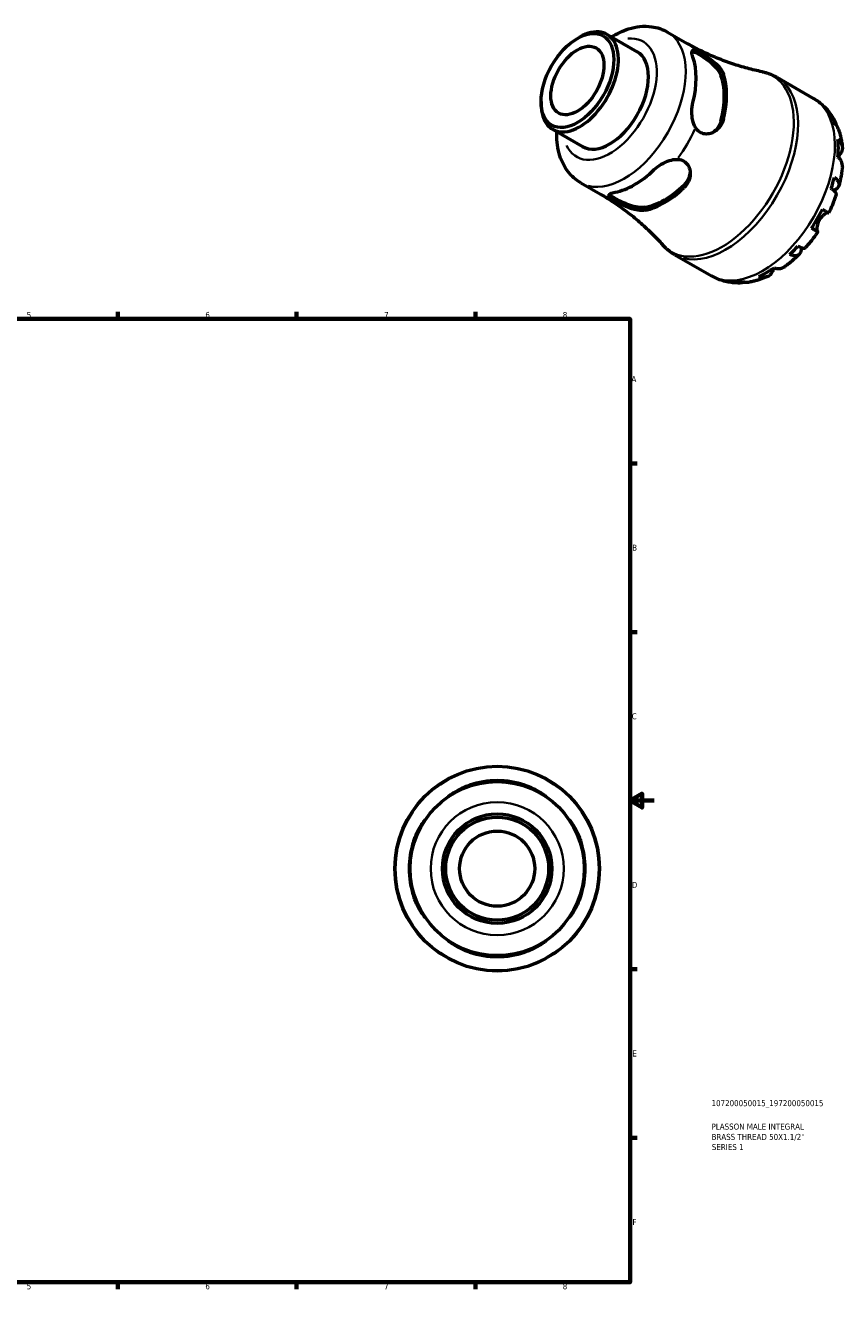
# Model space of a CAD drawing. Header units: millimetres. Extents: x -72 to 672, y 0 to 532.
# Tile 3 of 3: x 333 to 672, y 0 to 532. Entities that reach past the tile are written whole.
import ezdxf

# ---------------------------------------------------------------- set-up
doc = ezdxf.new("R2010")
doc.units = ezdxf.units.MM
for name, color, linetype, lineweight in [('Border (ISO)', 7, 'Continuous', 70), ('Title (ISO)', 7, 'Continuous', 50), ('Visible (ISO)', 7, 'Continuous', 50), ('Visible Narrow (ISO)', 7, 'Continuous', 35)]:
    doc.layers.add(name, color=color, linetype=linetype, lineweight=lineweight)
doc.styles.add('Note Text (ISO)', font='tahoma.ttf')

# ---------------------------------------------------------------- blocks, each defined once
blk = doc.blocks.new('Borders Default Border')
at = {"layer": 'Border (ISO)'}
for p, q in [((74.25, 410), (74.25, 412.9)), ((148.5, 410), (148.5, 412.9)), ((222.75, 410), (222.75, 412.9)), ((371.25, 410), (371.25, 412.9)), ((445.5, 410), (445.5, 412.9)), ((519.75, 410), (519.75, 412.9)), ((10, 350), (7.1, 350)), ((584, 350), (586.9, 350)), ((10, 280), (7.1, 280)), ((584, 280), (586.9, 280)), ((10, 140), (7.1, 140)), ((584, 140), (586.9, 140)), ((10, 70), (7.1, 70)), ((584, 70), (586.9, 70)), ((74.25, 10), (74.25, 7.1)), ((148.5, 10), (148.5, 7.1)), ((222.75, 10), (222.75, 7.1)), ((371.25, 10), (371.25, 7.1)), ((445.5, 10), (445.5, 7.1)), ((519.75, 10), (519.75, 7.1))]:
    blk.add_line(p, q, dxfattribs=at)
at = {"layer": 'Border (ISO)', "flags": 128}
for points in [[(297, 420), (297, 410), (294.11, 415), (299.89, 415), (297, 410)], [(10, 10), (10, 410), (584, 410), (584, 10), (10, 10)], [(0, 210), (10, 210), (5, 212.89), (5, 207.11), (10, 210)], [(594, 210), (584, 210), (589, 212.89), (589, 207.11), (584, 210)], [(297, 0), (297, 10), (294.11, 5), (299.89, 5), (297, 10)]]:
    blk.add_lwpolyline(points, dxfattribs=at)
at = {"layer": 'Border (ISO)', "color": 232, "true_color": 0xca0064, "char_height": 2.5, "attachment_point": 7, "style": 'Note Text (ISO)'}
for s, insert in [('1', (36.56, 410.4)), ('2', (110.62, 410.4)), ('3', (184.85, 410.35)), ('4', (259, 410.4)), ('5', (333.39, 410.35)), ('6', (407.58, 410.35)), ('7', (481.85, 410.4)), ('8', (556.06, 410.34)), ('A', (7.29, 383.75)), ('A', (584.59, 383.75)), ('B', (7.59, 313.75)), ('B', (584.89, 313.75)), ('C', (7.43, 243.71)), ('C', (584.73, 243.71)), ('D', (7.43, 173.75)), ('D', (584.73, 173.75)), ('E', (7.64, 103.75)), ('E', (584.94, 103.75)), ('F', (7.7, 33.75)), ('F', (585, 33.75)), ('1', (36.56, 7.1)), ('2', (110.62, 7.1)), ('3', (184.85, 7.05)), ('4', (259, 7.1)), ('5', (333.39, 7.05)), ('6', (407.58, 7.05)), ('7', (481.85, 7.1)), ('8', (556.06, 7.04))]:
    blk.add_mtext(s, dxfattribs=dict(at, insert=insert))
blk = doc.blocks.new('Title Blocks ISO')
at = {"layer": 'Title (ISO)', "color": 232, "true_color": 0xca0064, "style": 'Note Text (ISO)'}
for tag, p in [('PART_NUMBER_001', (33.84, 73.13)), ('DESCRIPTION_001', (33.84, 63.4)), ('DESCRIPTION_002', (33.84, 59.12)), ('DESCRIPTION_003', (33.96, 54.91))]:
    blk.add_attdef(tag, p, '', height=2.5, dxfattribs=at)

msp = doc.modelspace()

# ---------------------------------------------------------------- linework, layer by layer
at = {"layer": 'Visible (ISO)'}
for p, q in [((562.083, 526.414), (563.045, 526.972)), ((574.456, 528.123), (586.926, 520.942)), ((599.615, 529.078), (607.747, 524.395)), ((644.954, 510.325), (660.249, 501.517)), ((547.025, 500.265), (547.025, 499.154)), ((551.758, 488.706), (564.228, 481.525)), ((563.56, 466.467), (571.692, 461.784)), ((602.536, 436.666), (617.831, 427.858))]:
    msp.add_line(p, q, dxfattribs=at)
for radius in [42.5, 36.125, 22.742, 21.378, 15.6]:
    msp.add_circle((528.81, 181.744), radius, dxfattribs=at)
for start, end in [(71.65715, 108.34285), (161.65715, 198.34285), (341.65715, 18.34285), (251.65715, 288.34285)]:
    msp.add_arc((528.81, 181.744), 36.542, start, end, dxfattribs=at)
for major_axis in [(10.668, 18.526), (7.785, 13.518)]:
    msp.add_ellipse((562.142, 508.97), major_axis=major_axis, ratio=0.5780931, dxfattribs=at)
for centre, major_axis, start_param, end_param in [((563.107, 508.414), (-11.349, -19.708), 5.4958534, 10.2121098), ((575.577, 501.233), (11.349, 19.708), 3.1415927, 6.2831853), ((585.918, 495.278), (18.028, 31.305), 5.1718765, 5.8198304), ((598.293, 488.152), (-17.529, -30.439), 2.0207079, 2.6878136), ((598.293, 488.152), (-18.236, -31.667), 2.0341176, 2.674404), ((640.631, 463.771), (21.095, 36.633), 5.8284149, 5.9486902), ((640.631, 463.771), (21.095, 36.633), 5.3891997, 5.6025072), ((585.918, 495.278), (18.028, 31.305), 3.6010802, 4.249034), ((640.631, 463.771), (21.095, 36.633), 5.0430167, 5.163292), ((598.293, 488.152), (-17.529, -30.439), 0.4499116, 1.1170173), ((598.293, 488.152), (-18.236, -31.667), 0.4633213, 1.1036076), ((640.631, 463.771), (21.095, 36.633), 4.6038015, 4.817109), ((640.631, 463.771), (21.095, 36.633), 4.2576185, 4.3778939), ((640.631, 463.771), (21.095, 36.633), 3.8184034, 4.0317109), ((640.631, 463.771), (-21.095, -36.633), 0.3306277, 0.450903)]:
    msp.add_ellipse(centre, major_axis=major_axis, ratio=0.5780931, start_param=start_param, end_param=end_param, dxfattribs=at)
for points, knots in [([(576.27, 527.078), (578.531, 528.489), (580.905, 529.627), (586.454, 531.362), (589.718, 531.768), (595.28, 531.01), (597.565, 530.258), (599.615, 529.078)], [6.2413977, 6.2413977, 6.2413977, 6.2413977, 6.50701525, 6.50701525, 6.8352827, 6.8352827, 7.06664976, 7.06664976, 7.06664976, 7.06664976]), ([(638.814, 512.625), (636.84, 513.02), (634.819, 513.489), (630.715, 514.583), (628.631, 515.208), (624.435, 516.621), (622.323, 517.407), (618.105, 519.141), (616, 520.088), (611.832, 522.132), (609.77, 523.23), (607.747, 524.395)], [0.59120824, 0.59120824, 0.59120824, 0.59120824, 0.62965948, 0.62965948, 0.66811073, 0.66811073, 0.70656197, 0.70656197, 0.74501321, 0.74501321, 0.78346445, 0.78346445, 0.78346445, 0.78346445]), ([(610.134, 518.625), (609.861, 519.406), (609.694, 520.099), (609.654, 521.101), (609.781, 521.414), (610.278, 521.657), (610.656, 521.636), (611.189, 521.455)], [1.3366091, 1.3366091, 1.3366091, 1.3366091, 1.7000206, 1.7000206, 2.0634322, 2.0634322, 2.3906878, 2.3906878, 2.3906878, 2.3906878]), ([(611.189, 521.455), (611.597, 521.317), (612.094, 521.093), (613.316, 520.464), (614.029, 520.059), (615.666, 519.052), (616.573, 518.448), (618.522, 517.008), (619.541, 516.151), (621.241, 514.403), (621.933, 513.51), (622.571, 512.309), (622.712, 511.99), (622.819, 511.678)], [-2.0203454, -2.0203454, -2.0203454, -2.0203454, -1.7547875, -1.7547875, -1.4691801, -1.4691801, -1.1422756, -1.1422756, -0.739114, -0.739114, -0.3452224, -0.3452224, -0.2000675, -0.2000675, -0.2000675, -0.2000675]), ([(609.723, 521.124), (609.905, 521.103), (610.12, 521.048), (610.908, 520.765), (611.615, 520.409), (613.185, 519.505), (614.12, 518.915), (616.016, 517.59), (616.973, 516.853), (618.695, 515.357), (619.57, 514.483), (620.963, 512.729), (621.479, 511.848), (621.761, 511.068)], [2.247375, 2.247375, 2.247375, 2.247375, 2.4022296, 2.4022296, 2.7352577, 2.7352577, 3.0682858, 3.0682858, 3.4013139, 3.4013139, 3.7670526, 3.7670526, 4.1327914, 4.1327914, 4.1327914, 4.1327914]), ([(638.814, 512.625), (639.242, 512.539), (639.668, 512.44), (640.514, 512.215), (640.934, 512.088), (641.766, 511.808), (642.178, 511.655), (642.991, 511.32), (643.393, 511.14), (644.183, 510.752), (644.572, 510.545), (644.954, 510.325)], [0.59120824, 0.59120824, 0.59120824, 0.59120824, 0.62965948, 0.62965948, 0.66811073, 0.66811073, 0.70656197, 0.70656197, 0.74501321, 0.74501321, 0.78346445, 0.78346445, 0.78346445, 0.78346445]), ([(660.249, 501.517), (660.977, 501.098), (661.681, 500.636), (663.028, 499.636), (663.671, 499.099), (664.888, 497.96), (665.461, 497.36), (666.534, 496.108), (667.033, 495.456), (667.958, 494.115), (668.383, 493.425), (668.772, 492.721)], [0.78346445, 0.78346445, 0.78346445, 0.78346445, 0.85068004, 0.85068004, 0.91789562, 0.91789562, 0.98511121, 0.98511121, 1.05232679, 1.05232679, 1.11954237, 1.11954237, 1.11954237, 1.11954237]), ([(611.189, 489.451), (610.656, 490.337), (610.278, 491.389), (609.781, 493.575), (609.654, 494.878), (609.694, 497.453), (609.861, 498.725), (610.134, 499.821)], [0.3381472, 0.3381472, 0.3381472, 0.3381472, 0.6654027, 0.6654027, 1.0288143, 1.0288143, 1.3922259, 1.3922259, 1.3922259, 1.3922259]), ([(622.819, 492.874), (622.684, 492.326), (622.497, 491.799), (621.772, 490.26), (621.079, 489.346), (619.435, 487.89), (618.483, 487.34), (616.666, 486.78), (615.82, 486.689), (614.245, 486.899), (613.533, 487.164), (612.213, 488.061), (611.645, 488.693), (611.189, 489.451)], [-1.8133623, -1.8133623, -1.8133623, -1.8133623, -1.6320507, -1.6320507, -1.2538105, -1.2538105, -0.8792349, -0.8792349, -0.5749794, -0.5749794, -0.29615, -0.29615, -0.0000631, -0.0000631, -0.0000631, -0.0000631]), ([(621.761, 492.265), (621.479, 491.161), (620.963, 490.074), (619.734, 488.462), (619.097, 487.864), (618.423, 487.4)], [-1.39753372, -1.39753372, -1.39753372, -1.39753372, -1.03179495, -1.03179495, -0.75206006, -0.75206006, -0.75206006, -0.75206006]), ([(667.509, 494.37), (667.929, 493.963), (668.292, 493.506), (668.867, 492.589), (669.128, 492.044), (669.406, 491.188), (669.479, 490.904), (669.536, 490.621)], [0.21343366, 0.21343366, 0.21343366, 0.21343366, 0.41600999, 0.41600999, 0.62434849, 0.62434849, 0.72381923, 0.72381923, 0.72381923, 0.72381923]), ([(670.474, 488.968), (670.324, 489.378), (670.126, 489.768), (669.639, 490.522), (669.293, 490.942), (668.884, 491.324)], [6.09879091, 6.09879091, 6.09879091, 6.09879091, 6.26990562, 6.26990562, 6.47248196, 6.47248196, 6.47248196, 6.47248196]), ([(563.56, 466.467), (561.526, 467.638), (559.741, 469.221), (556.76, 473.029), (555.63, 475.286), (553.931, 480.539), (553.538, 483.593), (553.556, 487.022), (553.562, 487.341), (553.572, 487.661)], [3.92505711, 3.92505711, 3.92505711, 3.92505711, 4.15462693, 4.15462693, 4.40700802, 4.40700802, 4.71837433, 4.71837433, 4.75030917, 4.75030917, 4.75030917, 4.75030917]), ([(670.352, 484.566), (670.757, 484.213), (671.097, 483.836), (671.619, 483.107), (671.845, 482.689), (672.138, 481.833), (672.205, 481.396), (672.202, 480.594), (672.132, 480.155), (671.868, 479.398), (671.708, 479.076), (671.519, 478.777)], [0.21343841, 0.21343841, 0.21343841, 0.21343841, 0.41559978, 0.41559978, 0.62400044, 0.62400044, 0.8324011, 0.8324011, 1.04178819, 1.04178819, 1.20124236, 1.20124236, 1.20124236, 1.20124236]), ([(670.474, 488.968), (670.653, 488.477), (670.818, 487.983), (671.121, 486.988), (671.259, 486.487), (671.51, 485.481), (671.622, 484.975), (671.823, 483.96), (671.911, 483.45), (672.064, 482.426), (672.129, 481.913), (672.183, 481.398)], [1.23541332, 1.23541332, 1.23541332, 1.23541332, 1.27976701, 1.27976701, 1.32412069, 1.32412069, 1.36847437, 1.36847437, 1.41282806, 1.41282806, 1.45718174, 1.45718174, 1.45718174, 1.45718174]), ([(671.519, 478.777), (671.461, 478.685), (671.399, 478.586), (671.226, 478.308), (671.11, 478.118), (670.852, 477.687), (670.71, 477.443), (670.544, 477.148), (670.523, 477.111), (670.503, 477.073)], [-0.71968867, -0.71968867, -0.71968867, -0.71968867, -0.66913349, -0.66913349, -0.58448293, -0.58448293, -0.49008499, -0.49008499, -0.47647312, -0.47647312, -0.47647312, -0.47647312]), ([(594.05, 471.963), (594.862, 472.746), (595.88, 473.526), (598.089, 474.848), (599.281, 475.39), (601.424, 476.054), (602.525, 476.253), (603.559, 476.236)], [1.3366091, 1.3366091, 1.3366091, 1.3366091, 1.7000206, 1.7000206, 2.0634322, 2.0634322, 2.3906878, 2.3906878, 2.3906878, 2.3906878]), ([(603.559, 476.236), (604.351, 476.223), (605.101, 476.083), (606.515, 475.49), (607.137, 475.027), (608.206, 473.756), (608.592, 472.933), (609.058, 470.954), (609.046, 469.772), (608.528, 467.512), (608.032, 466.428), (607.043, 465.12), (606.748, 464.788), (606.424, 464.478)], [-2.0203454, -2.0203454, -2.0203454, -2.0203454, -1.7547875, -1.7547875, -1.4691801, -1.4691801, -1.1422756, -1.1422756, -0.739114, -0.739114, -0.3452224, -0.3452224, -0.2000675, -0.2000675, -0.2000675, -0.2000675]), ([(672.186, 473.293), (672.198, 473.41), (672.203, 473.525), (672.205, 474.038), (672.138, 474.475), (671.845, 475.331), (671.619, 475.75), (671.097, 476.478), (670.757, 476.855), (670.352, 477.208)], [5.81256433, 5.81256433, 5.81256433, 5.81256433, 5.87111315, 5.87111315, 6.07951382, 6.07951382, 6.28791448, 6.28791448, 6.49007585, 6.49007585, 6.49007585, 6.49007585]), ([(672.187, 473.293), (672.136, 472.76), (672.076, 472.227), (671.937, 471.16), (671.858, 470.627), (671.683, 469.559), (671.587, 469.025), (671.377, 467.958), (671.263, 467.424), (671.019, 466.358), (670.888, 465.826), (670.75, 465.294)], [1.68708422, 1.68708422, 1.68708422, 1.68708422, 1.7320423, 1.7320423, 1.77700038, 1.77700038, 1.82195846, 1.82195846, 1.86691655, 1.86691655, 1.91187463, 1.91187463, 1.91187463, 1.91187463]), ([(608.963, 470.998), (608.897, 470.19), (608.699, 469.347), (607.921, 467.485), (607.239, 466.497), (606.424, 465.701)], [3.4893468, 3.4893468, 3.4893468, 3.4893468, 3.76705264, 3.76705264, 4.13279141, 4.13279141, 4.13279141, 4.13279141]), ([(668.884, 468.759), (669.293, 468.437), (669.639, 468.108), (670.174, 467.494), (670.409, 467.152), (670.722, 466.48), (670.801, 466.149), (670.821, 465.563), (670.765, 465.253), (670.495, 464.67), (670.282, 464.398), (669.776, 463.937), (669.436, 463.705), (668.894, 463.436), (668.751, 463.372), (668.603, 463.312)], [0.2134337, 0.2134337, 0.2134337, 0.2134337, 0.41601, 0.41601, 0.6243485, 0.6243485, 0.832687, 0.832687, 1.0415719, 1.0415719, 1.2504568, 1.2504568, 1.4601279, 1.4601279, 1.5299307, 1.5299307, 1.5299307, 1.5299307]), ([(669.67, 461.657), (669.705, 461.764), (669.702, 461.883), (669.62, 462.174), (669.504, 462.38), (669.128, 462.839), (668.867, 463.091), (668.292, 463.572), (667.929, 463.845), (667.509, 464.129)], [5.70096815, 5.70096815, 5.70096815, 5.70096815, 5.85322864, 5.85322864, 6.06156713, 6.06156713, 6.26990562, 6.26990562, 6.47248196, 6.47248196, 6.47248196, 6.47248196]), ([(571.692, 461.784), (573.715, 460.619), (575.699, 459.386), (579.559, 456.808), (581.435, 455.462), (585.051, 452.684), (586.792, 451.252), (590.12, 448.332), (591.706, 446.844), (594.713, 443.843), (596.132, 442.33), (597.465, 440.821)], [3.92505711, 3.92505711, 3.92505711, 3.92505711, 3.96350835, 3.96350835, 4.00195959, 4.00195959, 4.04041084, 4.04041084, 4.07886208, 4.07886208, 4.11731332, 4.11731332, 4.11731332, 4.11731332]), ([(575.879, 460.296), (575.454, 460.665), (575.245, 460.979), (575.203, 461.524), (575.409, 461.787), (576.293, 462.247), (576.975, 462.446), (577.787, 462.598)], [0.3381472, 0.3381472, 0.3381472, 0.3381472, 0.6654027, 0.6654027, 1.0288143, 1.0288143, 1.3922259, 1.3922259, 1.3922259, 1.3922259]), ([(590.161, 456.336), (589.346, 456.193), (588.326, 456.201), (586.113, 456.534), (584.92, 456.856), (582.764, 457.601), (581.647, 458.062), (579.551, 459.04), (578.572, 459.554), (577.787, 460.006), (577.002, 460.458), (576.339, 460.89), (575.699, 461.425), (575.544, 461.582), (575.434, 461.726)], [-1.3975337, -1.3975337, -1.3975337, -1.3975337, -1.0317949, -1.0317949, -0.6660562, -0.6660562, -0.3330281, -0.3330281, 0, 0, 0, 0.3330281, 0.3330281, 0.4868373, 0.4868373, 0.4868373, 0.4868373]), ([(590.161, 455.112), (589.754, 455.034), (589.312, 454.996), (587.864, 454.999), (586.775, 455.172), (584.525, 455.773), (583.36, 456.2), (581.286, 457.101), (580.371, 457.549), (578.731, 458.421), (578.019, 458.83), (576.753, 459.621), (576.243, 459.981), (575.879, 460.296)], [-1.8133623, -1.8133623, -1.8133623, -1.8133623, -1.6320507, -1.6320507, -1.2538105, -1.2538105, -0.8792349, -0.8792349, -0.5749794, -0.5749794, -0.29615, -0.29615, -0.0000631, -0.0000631, -0.0000631, -0.0000631]), ([(669.671, 461.657), (669.497, 461.136), (669.316, 460.616), (668.94, 459.579), (668.744, 459.062), (668.338, 458.032), (668.127, 457.519), (667.693, 456.497), (667.468, 455.988), (667.006, 454.975), (666.768, 454.471), (666.523, 453.97)], [2.0146917, 2.0146917, 2.0146917, 2.0146917, 2.05911565, 2.05911565, 2.1035396, 2.1035396, 2.14796355, 2.14796355, 2.1923875, 2.1923875, 2.23681145, 2.23681145, 2.23681145, 2.23681145]), ([(666.316, 454.086), (666.307, 454.088), (666.297, 454.09), (666.218, 454.104), (666.126, 454.098), (665.89, 454.042), (665.743, 453.989), (665.337, 453.799), (665.061, 453.638), (664.403, 453.166), (664.02, 452.836), (663.272, 452.029), (662.917, 451.554), (662.62, 451.039)], [-0.69661673, -0.69661673, -0.69661673, -0.69661673, -0.68292689, -0.68292689, -0.58946764, -0.58946764, -0.49014387, -0.49014387, -0.34933517, -0.34933517, -0.17856496, -0.17856496, 0, 0, 0, 0]), ([(663.897, 455.472), (664.332, 455.222), (664.718, 455), (665.349, 454.638), (665.648, 454.466), (666.116, 454.199), (666.285, 454.103), (666.472, 453.997), (666.522, 453.97), (666.523, 453.97)], [0.21343841, 0.21343841, 0.21343841, 0.21343841, 0.41559978, 0.41559978, 0.62400044, 0.62400044, 0.8324011, 0.8324011, 1.01135156, 1.01135156, 1.01135156, 1.01135156]), ([(661.865, 446.271), (661.951, 446.22), (662.005, 446.188), (662.038, 446.167), (661.986, 446.195), (661.785, 446.309), (661.616, 446.405), (661.148, 446.672), (660.849, 446.844), (660.218, 447.206), (659.832, 447.428), (659.397, 447.678)], [5.50227189, 5.50227189, 5.50227189, 5.50227189, 5.66172607, 5.66172607, 5.87111315, 5.87111315, 6.07951382, 6.07951382, 6.28791448, 6.28791448, 6.49007585, 6.49007585, 6.49007585, 6.49007585]), ([(662.62, 451.039), (662.449, 450.744), (662.299, 450.438), (662.033, 449.798), (661.922, 449.465), (661.719, 448.702), (661.649, 448.284), (661.585, 447.551), (661.587, 447.239), (661.629, 446.809), (661.658, 446.664), (661.728, 446.44), (661.77, 446.361), (661.832, 446.294), (661.848, 446.281), (661.865, 446.271)], [0, 0, 0, 0, 0.10230486, 0.10230486, 0.2116531, 0.2116531, 0.35868741, 0.35868741, 0.49861539, 0.49861539, 0.59613895, 0.59613895, 0.69034298, 0.69034298, 0.72355027, 0.72355027, 0.72355027, 0.72355027]), ([(662.023, 446.176), (661.711, 445.713), (661.394, 445.255), (660.748, 444.348), (660.42, 443.9), (659.752, 443.013), (659.413, 442.574), (658.724, 441.708), (658.374, 441.28), (657.665, 440.436), (657.305, 440.019), (656.941, 439.609)], [2.47557117, 2.47557117, 2.47557117, 2.47557117, 2.51999363, 2.51999363, 2.56441609, 2.56441609, 2.60883855, 2.60883855, 2.65326102, 2.65326102, 2.69768348, 2.69768348, 2.69768348, 2.69768348]), ([(602.536, 436.666), (602.154, 436.885), (601.78, 437.118), (601.048, 437.607), (600.69, 437.863), (599.993, 438.399), (599.653, 438.678), (598.994, 439.257), (598.673, 439.557), (598.054, 440.175), (597.754, 440.494), (597.465, 440.821)], [3.92505711, 3.92505711, 3.92505711, 3.92505711, 3.96350835, 3.96350835, 4.00195959, 4.00195959, 4.04041084, 4.04041084, 4.07886208, 4.07886208, 4.11731332, 4.11731332, 4.11731332, 4.11731332]), ([(654.331, 436.857), (653.939, 436.471), (653.543, 436.092), (652.742, 435.348), (652.337, 434.983), (651.517, 434.268), (651.103, 433.918), (650.266, 433.234), (649.843, 432.899), (648.989, 432.247), (648.557, 431.928), (648.121, 431.618)], [2.80053272, 2.80053272, 2.80053272, 2.80053272, 2.84549485, 2.84549485, 2.89045699, 2.89045699, 2.93541912, 2.93541912, 2.98038125, 2.98038125, 3.02534338, 3.02534338, 3.02534338, 3.02534338]), ([(654.99, 439.684), (655.009, 439.539), (655.023, 439.396), (655.059, 438.802), (655.027, 438.391), (654.879, 437.718), (654.749, 437.396), (654.377, 436.868), (654.135, 436.662), (653.615, 436.383), (653.288, 436.284), (652.548, 436.215), (652.134, 436.246), (651.332, 436.399), (650.873, 436.533), (650.389, 436.725)], [5.1619343, 5.1619343, 5.1619343, 5.1619343, 5.2257877, 5.2257877, 5.4354588, 5.4354588, 5.6443437, 5.6443437, 5.8532286, 5.8532286, 6.0615671, 6.0615671, 6.2699056, 6.2699056, 6.472482, 6.472482, 6.472482, 6.472482]), ([(653.709, 440.226), (654.166, 440.006), (654.584, 439.829), (655.29, 439.576), (655.64, 439.477), (656.227, 439.384), (656.465, 439.389), (656.76, 439.467), (656.865, 439.525), (656.94, 439.609)], [0.21343366, 0.21343366, 0.21343366, 0.21343366, 0.41600999, 0.41600999, 0.62434849, 0.62434849, 0.83268698, 0.83268698, 0.98426296, 0.98426296, 0.98426296, 0.98426296]), ([(644.004, 431.178), (643.911, 431.022), (643.821, 430.869), (643.607, 430.496), (643.489, 430.283), (643.267, 429.875), (643.164, 429.683), (643.068, 429.499), (643.063, 429.49), (643.058, 429.481)], [-2.64217704, -2.64217704, -2.64217704, -2.64217704, -2.58338701, -2.58338701, -2.49547573, -2.49547573, -2.40310236, -2.40310236, -2.39831682, -2.39831682, -2.39831682, -2.39831682]), ([(643.813, 431.24), (644.322, 431.068), (644.819, 430.963), (645.712, 430.878), (646.189, 430.893), (647.079, 431.071), (647.492, 431.233), (647.933, 431.491), (648.027, 431.552), (648.121, 431.619)], [0.21343841, 0.21343841, 0.21343841, 0.21343841, 0.41559978, 0.41559978, 0.62400044, 0.62400044, 0.8324011, 0.8324011, 0.88928726, 0.88928726, 0.88928726, 0.88928726]), ([(629.577, 424.899), (628.781, 424.886), (627.98, 424.912), (626.374, 425.044), (625.57, 425.152), (623.968, 425.454), (623.17, 425.648), (621.595, 426.128), (620.817, 426.412), (619.295, 427.07), (618.551, 427.443), (617.831, 427.858)], [3.59288633, 3.59288633, 3.59288633, 3.59288633, 3.65932049, 3.65932049, 3.72575464, 3.72575464, 3.7921888, 3.7921888, 3.85862295, 3.85862295, 3.92505711, 3.92505711, 3.92505711, 3.92505711]), ([(630.872, 425.485), (631.408, 425.324), (631.946, 425.235), (632.835, 425.194), (633.263, 425.217), (633.685, 425.289)], [0.21343366, 0.21343366, 0.21343366, 0.21343366, 0.41600999, 0.41600999, 0.58346827, 0.58346827, 0.58346827, 0.58346827]), ([(641.101, 427.58), (640.628, 427.37), (640.15, 427.17), (639.186, 426.792), (638.7, 426.615), (637.72, 426.282), (637.225, 426.128), (636.228, 425.844), (635.725, 425.714), (634.711, 425.481), (634.2, 425.378), (633.685, 425.289)], [3.25515647, 3.25515647, 3.25515647, 3.25515647, 3.29951191, 3.29951191, 3.34386735, 3.34386735, 3.38822279, 3.38822279, 3.43257824, 3.43257824, 3.47693368, 3.47693368, 3.47693368, 3.47693368]), ([(643.058, 429.481), (642.893, 429.167), (642.693, 428.867), (642.168, 428.257), (641.823, 427.975), (641.128, 427.568), (640.715, 427.406), (639.825, 427.229), (639.348, 427.213), (638.455, 427.299), (637.958, 427.403), (637.449, 427.575)], [5.50227189, 5.50227189, 5.50227189, 5.50227189, 5.66172607, 5.66172607, 5.87111315, 5.87111315, 6.07951382, 6.07951382, 6.28791448, 6.28791448, 6.49007585, 6.49007585, 6.49007585, 6.49007585]), ([(631.781, 425.279), (631.518, 425.192), (631.248, 425.117), (630.38, 424.931), (629.777, 424.883), (628.694, 424.92), (628.116, 425.004), (627.553, 425.164)], [5.96669561, 5.96669561, 5.96669561, 5.96669561, 6.06156713, 6.06156713, 6.26990562, 6.26990562, 6.47248196, 6.47248196, 6.47248196, 6.47248196]), ([(509.237, 212.107), (508.907, 211.894), (508.69, 211.753), (508.509, 211.663), (508.569, 211.73), (509.01, 212.093), (509.428, 212.413), (510.669, 213.268), (511.562, 213.833), (513.599, 214.934), (514.74, 215.472), (516.399, 216.115), (516.853, 216.278), (517.31, 216.429)], [-2.0203446, -2.0203446, -2.0203446, -2.0203446, -1.7547417, -1.7547417, -1.469154, -1.469154, -1.1422464, -1.1422464, -0.7390809, -0.7390809, -0.3452057, -0.3452057, -0.2000675, -0.2000675, -0.2000675, -0.2000675]), ([(540.31, 216.429), (540.886, 216.238), (541.454, 216.03), (543.163, 215.343), (544.247, 214.82), (546.147, 213.776), (546.97, 213.254), (548.137, 212.452), (548.539, 212.147), (549.012, 211.765), (549.101, 211.676), (548.979, 211.722), (548.752, 211.868), (548.383, 212.107)], [-1.8132989, -1.8132989, -1.8132989, -1.8132989, -1.6320272, -1.6320272, -1.2538325, -1.2538325, -0.8792386, -0.8792386, -0.5749711, -0.5749711, -0.2961426, -0.2961426, 0, 0, 0, 0]), ([(494.124, 193.244), (494.315, 193.819), (494.524, 194.388), (495.211, 196.097), (495.734, 197.181), (496.778, 199.081), (497.3, 199.904), (498.101, 201.07), (498.407, 201.473), (498.789, 201.946), (498.877, 202.035), (498.832, 201.913), (498.685, 201.686), (498.447, 201.316)], [-1.8133623, -1.8133623, -1.8133623, -1.8133623, -1.6320507, -1.6320507, -1.2538105, -1.2538105, -0.8792349, -0.8792349, -0.5749794, -0.5749794, -0.29615, -0.29615, -0.0000631, -0.0000631, -0.0000631, -0.0000631]), ([(559.173, 201.316), (558.96, 201.646), (558.82, 201.863), (558.729, 202.044), (558.797, 201.984), (559.16, 201.543), (559.479, 201.126), (560.335, 199.885), (560.9, 198.992), (562, 196.955), (562.538, 195.814), (563.181, 194.154), (563.344, 193.7), (563.496, 193.244)], [-2.0203454, -2.0203454, -2.0203454, -2.0203454, -1.7547875, -1.7547875, -1.4691801, -1.4691801, -1.1422756, -1.1422756, -0.739114, -0.739114, -0.3452224, -0.3452224, -0.2000675, -0.2000675, -0.2000675, -0.2000675]), ([(498.447, 162.171), (498.66, 161.841), (498.8, 161.624), (498.891, 161.443), (498.824, 161.503), (498.46, 161.944), (498.141, 162.361), (497.285, 163.602), (496.721, 164.495), (495.62, 166.532), (495.082, 167.674), (494.439, 169.333), (494.276, 169.787), (494.124, 170.244)], [-2.0203454, -2.0203454, -2.0203454, -2.0203454, -1.7547875, -1.7547875, -1.4691801, -1.4691801, -1.1422756, -1.1422756, -0.739114, -0.739114, -0.3452224, -0.3452224, -0.2000675, -0.2000675, -0.2000675, -0.2000675]), ([(563.496, 170.244), (563.305, 169.668), (563.096, 169.099), (562.409, 167.39), (561.886, 166.306), (560.842, 164.406), (560.32, 163.583), (559.519, 162.417), (559.213, 162.014), (558.831, 161.541), (558.743, 161.452), (558.788, 161.574), (558.935, 161.801), (559.173, 162.171)], [-1.8133623, -1.8133623, -1.8133623, -1.8133623, -1.6320507, -1.6320507, -1.2538105, -1.2538105, -0.8792349, -0.8792349, -0.5749794, -0.5749794, -0.29615, -0.29615, -0.0000631, -0.0000631, -0.0000631, -0.0000631]), ([(517.31, 147.058), (516.734, 147.249), (516.166, 147.457), (514.456, 148.144), (513.373, 148.668), (511.473, 149.711), (510.649, 150.233), (509.483, 151.035), (509.08, 151.34), (508.608, 151.723), (508.519, 151.811), (508.641, 151.765), (508.868, 151.619), (509.237, 151.38)], [-1.8133623, -1.8133623, -1.8133623, -1.8133623, -1.6320507, -1.6320507, -1.2538105, -1.2538105, -0.8792349, -0.8792349, -0.5749794, -0.5749794, -0.29615, -0.29615, -0.0000631, -0.0000631, -0.0000631, -0.0000631]), ([(548.383, 151.38), (548.713, 151.593), (548.93, 151.733), (549.111, 151.824), (549.051, 151.757), (548.61, 151.394), (548.192, 151.074), (546.951, 150.219), (546.058, 149.654), (544.022, 148.553), (542.88, 148.015), (541.221, 147.372), (540.767, 147.209), (540.31, 147.058)], [-2.0203454, -2.0203454, -2.0203454, -2.0203454, -1.7547875, -1.7547875, -1.4691801, -1.4691801, -1.1422756, -1.1422756, -0.739114, -0.739114, -0.3452224, -0.3452224, -0.2000675, -0.2000675, -0.2000675, -0.2000675])]:
    msp.add_open_spline(points, degree=3, knots=knots, dxfattribs=at)
at = {"layer": 'Visible Narrow (ISO)'}
for p, q in [((621.814, 511.099), (622.766, 511.647)), ((622.766, 492.844), (621.814, 492.295)), ((671.468, 478.807), (670.542, 479.34)), ((606.424, 465.64), (606.424, 464.539)), ((590.161, 455.173), (590.161, 456.275)), ((661.742, 446.342), (659.527, 447.617)), ((643.008, 429.511), (642.096, 430.036)), ((517.31, 216.011), (517.31, 216.407)), ((540.31, 216.407), (540.31, 216.011)), ((494.146, 193.244), (494.542, 193.244)), ((563.078, 193.244), (563.474, 193.244)), ((494.542, 170.244), (494.146, 170.244)), ((563.474, 170.244), (563.078, 170.244)), ((517.31, 147.08), (517.31, 147.476)), ((540.31, 147.476), (540.31, 147.08))]:
    msp.add_line(p, q, dxfattribs=at)
for radius in [42.207, 27.625]:
    msp.add_circle((528.81, 181.744), radius, dxfattribs=at)
for centre, major_axis, start_param, end_param in [((575.577, 501.233), (13.786, 23.939), 2.7553694, 6.6694085), ((581.587, 497.772), (-18.028, -31.305), 0.1570796, 2.984513), ((589.719, 493.089), (18.028, 31.305), 6.0791804, 6.2724482), ((622.18, 474.397), (21.063, 36.576), 3.1256417, 6.2991363), ((623.745, 473.495), (-21.209, -36.83), 0.1570796, 2.984513), ((639.04, 464.688), (21.209, 36.83), 3.2986723, 6.1261057), ((589.719, 493.089), (-18.028, -31.305), 1.3773352, 1.7603901), ((589.719, 493.089), (-18.028, -31.305), 0.0105437, 0.2003308)]:
    msp.add_ellipse(centre, major_axis=major_axis, ratio=0.5780931, start_param=start_param, end_param=end_param, dxfattribs=at)

# ---------------------------------------------------------------- block references
msp.add_blockref('Borders Default Border', (0, 0))
msp.add_blockref('Title Blocks ISO', (584, 10)).add_auto_attribs({'PART_NUMBER_001': '107200050015_197200050015', 'DESCRIPTION_001': 'PLASSON MALE INTEGRAL', 'DESCRIPTION_002': 'BRASS THREAD 50X1.1/2"', 'DESCRIPTION_003': 'SERIES 1'})

doc.saveas('drawing.dxf')
